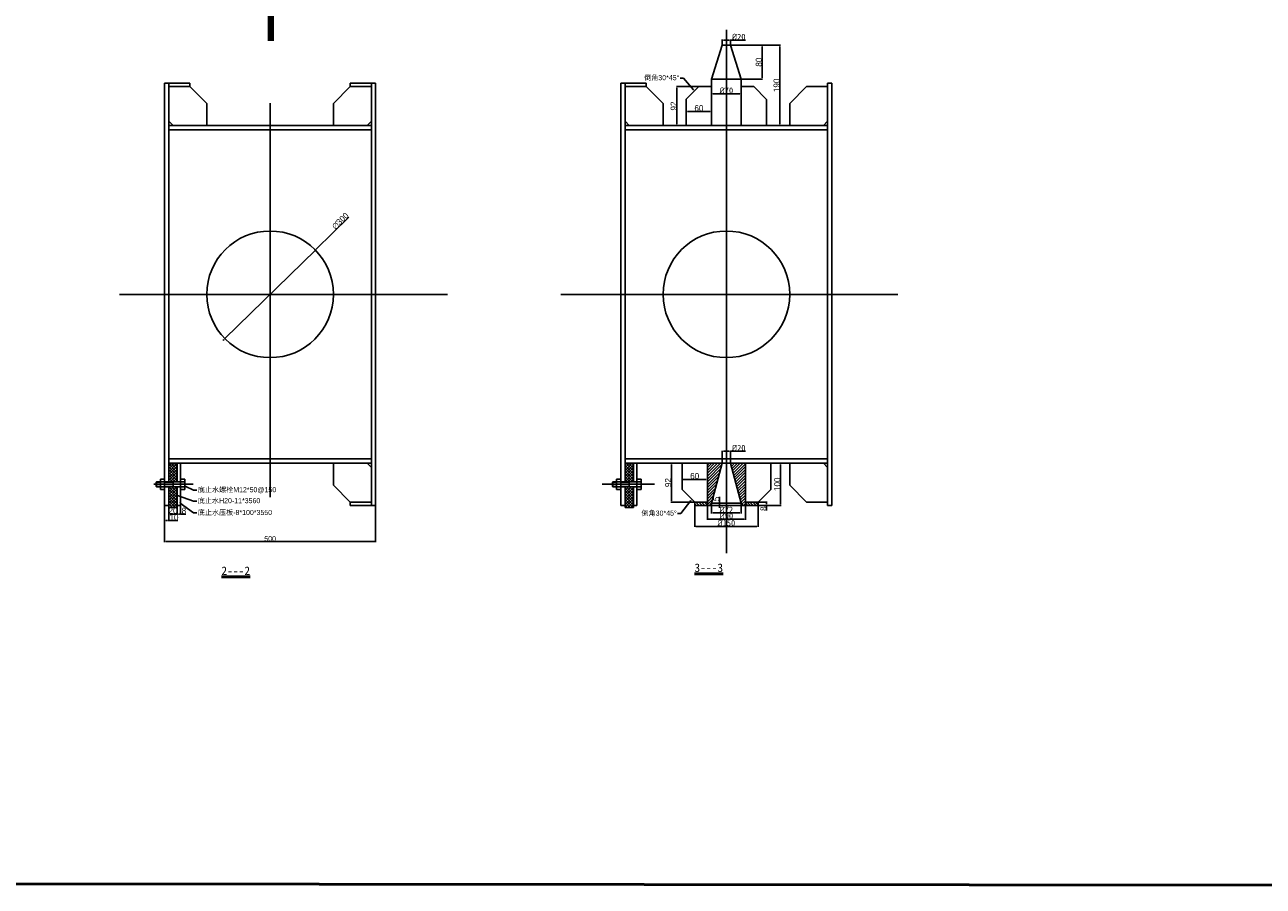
# Model space of a CAD drawing. Header units: millimetres. Extents: x 5419 to 25931, y -1907 to 3833.
# Tile 2 of 10: x 7442 to 10376, y -1907 to 134. Entities that reach past the tile are written whole.
import ezdxf
from ezdxf import colors
from ezdxf.entities.mleader import LeaderData, LeaderLine
from ezdxf.math import Vec2, Vec3

# ---------------------------------------------------------------- set-up
doc = ezdxf.new("R2010")
doc.units = ezdxf.units.MM
doc.dimstyles.new('ISO-25', dxfattribs={"dimtxt": 3, "dimasz": 3, "dimexe": 1.25, "dimexo": 0.625, "dimtad": 1, "dimtxsty": 'Standard', "dimcen": 2.5, "dimadec": 0, "dimazin": 0, "dimtfac": 1, "dimtmove": 0, "dimatfit": 3, "dimfxl": 1, "dimarcsym": 0})

# ---------------------------------------------------------------- blocks, each defined once
blk = doc.blocks.new('*D13')
at = {"color": 0, "lineweight": -2}
for p, q in [((7773.4, -1005.6), (7773.4, -1091.7)), ((8273.4, -1005.6), (8273.4, -1091.7)), ((7776.4, -1090.4), (8270.4, -1090.4))]:
    blk.add_line(p, q, dxfattribs=at)
at = {"color": 0, "lineweight": 50}
for points in [[(7776.4, -1089.9), (7776.4, -1090.9), (7773.4, -1090.4)], [(8270.4, -1089.9), (8270.4, -1090.9), (8273.4, -1090.4)]]:
    blk.add_solid(points, dxfattribs=at)
at = {"layer": 'Defpoints', "color": 0, "lineweight": 50}
for p in [(7773.4, -1004.9), (8273.4, -1004.9), (8273.4, -1090.4)]:
    blk.add_point(p, dxfattribs=at)
at = {"color": 0, "lineweight": 13, "insert": (8023.4, -1083.8), "char_height": 3, "attachment_point": 5}
blk.add_mtext('{\\H4x;500}', dxfattribs=at)
blk = doc.blocks.new('*D15')
at = {"color": 0, "lineweight": -2}
for p, q in [((8210.2, -322.1), (8132.7, -397.9)), ((7916.2, -609.8), (8130.6, -400)), ((7914, -611.9), (7911.9, -614))]:
    blk.add_line(p, q, dxfattribs=at)
at = {"color": 0, "lineweight": 50}
for points in [[(8132.4, -397.6), (8133.1, -398.3), (8130.6, -400)], [(7913.7, -611.6), (7914.4, -612.3), (7916.2, -609.8)]]:
    blk.add_solid(points, dxfattribs=at)
at = {"layer": 'Defpoints', "color": 0, "lineweight": 50}
for p in [(8130.6, -400), (7916.2, -609.8)]:
    blk.add_point(p, dxfattribs=at)
at = {"color": 0, "lineweight": 13, "insert": (8189.7, -331.2), "char_height": 3, "attachment_point": 5, "rotation": 44.3754}
blk.add_mtext('{\\fMS PGothic|b0|i0|c128|p34;\\H4.8x;∅300}', dxfattribs=at)
blk = doc.blocks.new('*D28')
at = {"color": 0, "lineweight": -2}
for p, q in [((9094.3, 85.7), (9094.3, 98.5)), ((9097.3, 97.2), (9111.3, 97.2)), ((9114.3, 85.7), (9114.3, 98.5)), ((9114.3, 97.2), (9149.6, 97.2))]:
    blk.add_line(p, q, dxfattribs=at)
at = {"color": 0, "lineweight": 50}
for points in [[(9097.3, 97.7), (9097.3, 96.7), (9094.3, 97.2)], [(9111.3, 97.7), (9111.3, 96.7), (9114.3, 97.2)]]:
    blk.add_solid(points, dxfattribs=at)
at = {"layer": 'Defpoints', "color": 0, "lineweight": 50}
for p in [(9114.3, 97.2), (9094.3, 85.1), (9114.3, 85.1)]:
    blk.add_point(p, dxfattribs=at)
at = {"color": 0, "lineweight": 13, "insert": (9133.5, 105), "char_height": 3, "attachment_point": 5}
blk.add_mtext('{\\fISOCPEUR|b0|i0|c0|p34;\\H4.8x;%%C\\fSimSun|b0|i0|c134|p34;20}', dxfattribs=at)
blk = doc.blocks.new('*D29')
at = {"color": 0, "lineweight": -2}
for p, q in [((9069.3, -30.3), (9069.3, -28.7)), ((9139.3, -30.3), (9139.3, -28.7)), ((9072.3, -29.9), (9136.3, -29.9))]:
    blk.add_line(p, q, dxfattribs=at)
at = {"color": 0, "lineweight": 50}
for points in [[(9072.3, -29.4), (9072.3, -30.4), (9069.3, -29.9)], [(9136.3, -29.4), (9136.3, -30.4), (9139.3, -29.9)]]:
    blk.add_solid(points, dxfattribs=at)
at = {"layer": 'Defpoints', "color": 0, "lineweight": 50}
for p in [(9069.3, -30.9), (9139.3, -29.9), (9139.3, -30.9)]:
    blk.add_point(p, dxfattribs=at)
at = {"color": 0, "lineweight": 13, "insert": (9104.3, -22.1), "char_height": 3, "attachment_point": 5}
blk.add_mtext('{\\fISOCPEUR|b0|i0|c0|p34;\\H4.8x;%%C\\fSimSun|b0|i0|c134|p34;70}', dxfattribs=at)
blk = doc.blocks.new('*D30')
at = {"color": 0, "lineweight": -2}
for p, q in [((9115, 85.1), (9232.5, 85.1)), ((9231.2, 82.1), (9231.2, -101.9)), ((9140, -104.9), (9232.5, -104.9))]:
    blk.add_line(p, q, dxfattribs=at)
at = {"color": 0, "lineweight": 50}
for points in [[(9230.7, 82.1), (9231.7, 82.1), (9231.2, 85.1)], [(9230.7, -101.9), (9231.7, -101.9), (9231.2, -104.9)]]:
    blk.add_solid(points, dxfattribs=at)
at = {"layer": 'Defpoints', "color": 0, "lineweight": 50}
for p in [(9114.3, 85.1), (9139.3, -104.9), (9231.2, -104.9)]:
    blk.add_point(p, dxfattribs=at)
at = {"color": 0, "lineweight": 13, "insert": (9223.4, -9.9), "char_height": 3, "attachment_point": 5, "rotation": 90}
blk.add_mtext('{\\H4.8x;190}', dxfattribs=at)
blk = doc.blocks.new('*D31')
at = {"color": 0, "lineweight": -2}
for p, q in [((9115, 85.1), (9190.2, 85.1)), ((9188.9, 82.1), (9188.9, 8.1)), ((9140, 5.1), (9190.2, 5.1))]:
    blk.add_line(p, q, dxfattribs=at)
at = {"color": 0, "lineweight": 50}
for points in [[(9188.4, 82.1), (9189.4, 82.1), (9188.9, 85.1)], [(9188.4, 8.1), (9189.4, 8.1), (9188.9, 5.1)]]:
    blk.add_solid(points, dxfattribs=at)
at = {"layer": 'Defpoints', "color": 0, "lineweight": 50}
for p in [(9114.3, 85.1), (9139.3, 5.1), (9188.9, 5.1)]:
    blk.add_point(p, dxfattribs=at)
at = {"color": 0, "lineweight": 13, "insert": (9181.1, 45.1), "char_height": 3, "attachment_point": 5, "rotation": 90}
blk.add_mtext('{\\H4.8x;80}', dxfattribs=at)
blk = doc.blocks.new('*D32')
at = {"color": 0, "lineweight": -2}
for p, q in [((9009.3, -80.7), (9009.3, -70.5)), ((9012.3, -71.7), (9066.3, -71.7)), ((9069.3, -80.7), (9069.3, -70.5))]:
    blk.add_line(p, q, dxfattribs=at)
at = {"color": 0, "lineweight": 50}
for points in [[(9012.3, -71.2), (9012.3, -72.2), (9009.3, -71.7)], [(9066.3, -71.2), (9066.3, -72.2), (9069.3, -71.7)]]:
    blk.add_solid(points, dxfattribs=at)
at = {"layer": 'Defpoints', "color": 0, "lineweight": 50}
for p in [(9009.3, -81.3), (9069.3, -71.7), (9069.3, -81.3)]:
    blk.add_point(p, dxfattribs=at)
at = {"color": 0, "lineweight": 13, "insert": (9039.3, -63.9), "char_height": 3, "attachment_point": 5}
blk.add_mtext('{\\H4.8x;60}', dxfattribs=at)
blk = doc.blocks.new('*D33')
at = {"color": 0, "lineweight": -2}
for p, q in [((9038.7, -12.9), (8986, -12.9)), ((8987.3, -15.9), (8987.3, -101.9)), ((9008.7, -104.9), (8986, -104.9))]:
    blk.add_line(p, q, dxfattribs=at)
at = {"color": 0, "lineweight": 50}
for points in [[(8986.8, -15.9), (8987.8, -15.9), (8987.3, -12.9)], [(8986.8, -101.9), (8987.8, -101.9), (8987.3, -104.9)]]:
    blk.add_solid(points, dxfattribs=at)
at = {"layer": 'Defpoints', "color": 0, "lineweight": 50}
for p in [(9039.3, -12.9), (8987.3, -104.9), (9009.3, -104.9)]:
    blk.add_point(p, dxfattribs=at)
at = {"color": 0, "lineweight": 13, "insert": (8979.5, -58.9), "char_height": 3, "attachment_point": 5, "rotation": 90}
blk.add_mtext('{\\H4.8x;92}', dxfattribs=at)
blk = doc.blocks.new('*D34')
at = {"color": 0, "lineweight": -2}
for p, q in [((9094.3, -904.3), (9094.3, -875.5)), ((9097.3, -876.7), (9111.3, -876.7)), ((9114.3, -904.3), (9114.3, -875.5)), ((9114.3, -876.7), (9149.6, -876.7))]:
    blk.add_line(p, q, dxfattribs=at)
at = {"color": 0, "lineweight": 50}
for points in [[(9097.3, -876.2), (9097.3, -877.2), (9094.3, -876.7)], [(9111.3, -876.2), (9111.3, -877.2), (9114.3, -876.7)]]:
    blk.add_solid(points, dxfattribs=at)
at = {"layer": 'Defpoints', "color": 0, "lineweight": 50}
for p in [(9114.3, -876.7), (9094.3, -904.9), (9114.3, -904.9)]:
    blk.add_point(p, dxfattribs=at)
at = {"color": 0, "lineweight": 13, "insert": (9133.5, -868.9), "char_height": 3, "attachment_point": 5}
blk.add_mtext('{\\fISOCPEUR|b0|i0|c0|p34;\\H4.8x;%%C\\fSimSun|b0|i0|c134|p34;20}', dxfattribs=at)
blk = doc.blocks.new('*D35')
at = {"color": 0, "lineweight": -2}
for p, q in [((9069.3, -1000.6), (9069.3, -1024.1)), ((9072.3, -1022.9), (9136.3, -1022.9)), ((9139.3, -1000.6), (9139.3, -1024.1))]:
    blk.add_line(p, q, dxfattribs=at)
at = {"color": 0, "lineweight": 50}
for points in [[(9072.3, -1022.4), (9072.3, -1023.4), (9069.3, -1022.9)], [(9136.3, -1022.4), (9136.3, -1023.4), (9139.3, -1022.9)]]:
    blk.add_solid(points, dxfattribs=at)
at = {"layer": 'Defpoints', "color": 0, "lineweight": 50}
for p in [(9069.3, -999.9), (9139.3, -999.9), (9139.3, -1022.9)]:
    blk.add_point(p, dxfattribs=at)
at = {"color": 0, "lineweight": 13, "insert": (9104.3, -1015), "char_height": 3, "attachment_point": 5}
blk.add_mtext('{\\fISOCPEUR|b0|i0|c0|p34;\\H4.8x;%%C\\fSimSun|b0|i0|c134|p34;72}', dxfattribs=at)
blk = doc.blocks.new('*D36')
at = {"color": 0, "lineweight": -2}
for p, q in [((9088.2, -996.9), (9088.2, -984.9)), ((9083.7, -999.9), (9089.5, -999.9)), ((9083.7, -1004.9), (9089.5, -1004.9)), ((9088.2, -1004.9), (9088.2, -999.9)), ((9088.2, -1007.9), (9088.2, -1010.9))]:
    blk.add_line(p, q, dxfattribs=at)
at = {"color": 0, "lineweight": 50}
for points in [[(9087.7, -996.9), (9088.7, -996.9), (9088.2, -999.9)], [(9087.7, -1007.9), (9088.7, -1007.9), (9088.2, -1004.9)]]:
    blk.add_solid(points, dxfattribs=at)
at = {"layer": 'Defpoints', "color": 0, "lineweight": 50}
for p in [(9083, -999.9), (9083, -1004.9), (9088.2, -999.9)]:
    blk.add_point(p, dxfattribs=at)
at = {"color": 0, "lineweight": 13, "insert": (9080.4, -989.4), "char_height": 3, "attachment_point": 5, "rotation": 90}
blk.add_mtext('{\\H4.8x;5}', dxfattribs=at)
blk = doc.blocks.new('*D37')
at = {"color": 0, "lineweight": -2}
for p, q in [((9059.3, -1005.6), (9059.3, -1039)), ((9149.3, -1005.6), (9149.3, -1039)), ((9062.3, -1037.7), (9146.3, -1037.7))]:
    blk.add_line(p, q, dxfattribs=at)
at = {"color": 0, "lineweight": 50}
for points in [[(9062.3, -1037.2), (9062.3, -1038.2), (9059.3, -1037.7)], [(9146.3, -1037.2), (9146.3, -1038.2), (9149.3, -1037.7)]]:
    blk.add_solid(points, dxfattribs=at)
at = {"layer": 'Defpoints', "color": 0, "lineweight": 50}
for p in [(9059.3, -1004.9), (9149.3, -1004.9), (9149.3, -1037.7)]:
    blk.add_point(p, dxfattribs=at)
at = {"color": 0, "lineweight": 13, "insert": (9104.3, -1029.9), "char_height": 3, "attachment_point": 5}
blk.add_mtext('{\\fISOCPEUR|b0|i0|c0|p34;\\H4.8x;%%C\\fSimSun|b0|i0|c134|p34;90}', dxfattribs=at)
blk = doc.blocks.new('*D38')
at = {"color": 0, "lineweight": -2}
for p, q in [((9029.3, -1005.6), (9029.3, -1055.8)), ((9179.3, -1005.6), (9179.3, -1055.8)), ((9032.3, -1054.6), (9176.3, -1054.6))]:
    blk.add_line(p, q, dxfattribs=at)
at = {"color": 0, "lineweight": 50}
for points in [[(9032.3, -1054.1), (9032.3, -1055.1), (9029.3, -1054.6)], [(9176.3, -1054.1), (9176.3, -1055.1), (9179.3, -1054.6)]]:
    blk.add_solid(points, dxfattribs=at)
at = {"layer": 'Defpoints', "color": 0, "lineweight": 50}
for p in [(9029.3, -1004.9), (9179.3, -1004.9), (9179.3, -1054.6)]:
    blk.add_point(p, dxfattribs=at)
at = {"color": 0, "lineweight": 13, "insert": (9104.3, -1046.8), "char_height": 3, "attachment_point": 5}
blk.add_mtext('{\\fISOCPEUR|b0|i0|c0|p34;\\H4.8x;%%C\\fSimSun|b0|i0|c134|p34;150}', dxfattribs=at)
blk = doc.blocks.new('*D39')
at = {"color": 0, "lineweight": -2}
for p, q in [((9180, -996.9), (9201.1, -996.9)), ((9180, -1004.9), (9201.1, -1004.9)), ((9199.8, -999.9), (9199.8, -1001.9)), ((9199.8, -1004.9), (9199.8, -1017.3))]:
    blk.add_line(p, q, dxfattribs=at)
at = {"color": 0, "lineweight": 50}
for points in [[(9199.3, -999.9), (9200.3, -999.9), (9199.8, -996.9)], [(9199.3, -1001.9), (9200.3, -1001.9), (9199.8, -1004.9)]]:
    blk.add_solid(points, dxfattribs=at)
at = {"layer": 'Defpoints', "color": 0, "lineweight": 50}
for p in [(9179.3, -996.9), (9179.3, -1004.9), (9199.8, -1004.9)]:
    blk.add_point(p, dxfattribs=at)
at = {"color": 0, "lineweight": 13, "insert": (9192, -1012.6), "char_height": 3, "attachment_point": 5, "rotation": 90}
blk.add_mtext('{\\H4.8x;8}', dxfattribs=at)
blk = doc.blocks.new('*D40')
at = {"color": 0, "lineweight": -2}
for p, q in [((9210, -904.9), (9233.9, -904.9)), ((9232.6, -907.9), (9232.6, -1001.9)), ((9180, -1004.9), (9233.9, -1004.9))]:
    blk.add_line(p, q, dxfattribs=at)
at = {"color": 0, "lineweight": 50}
for points in [[(9232.1, -907.9), (9233.1, -907.9), (9232.6, -904.9)], [(9232.1, -1001.9), (9233.1, -1001.9), (9232.6, -1004.9)]]:
    blk.add_solid(points, dxfattribs=at)
at = {"layer": 'Defpoints', "color": 0, "lineweight": 50}
for p in [(9209.3, -904.9), (9179.3, -1004.9), (9232.6, -1004.9)]:
    blk.add_point(p, dxfattribs=at)
at = {"color": 0, "lineweight": 13, "insert": (9224.8, -954.9), "char_height": 3, "attachment_point": 5, "rotation": 90}
blk.add_mtext('{\\H4.8x;100}', dxfattribs=at)
blk = doc.blocks.new('*D41')
at = {"color": 0, "lineweight": -2}
for p, q in [((8999.3, -942.7), (8999.3, -941.9)), ((9002.3, -943.2), (9056.3, -943.2)), ((9059.3, -942.7), (9059.3, -941.9))]:
    blk.add_line(p, q, dxfattribs=at)
at = {"color": 0, "lineweight": 50}
for points in [[(9002.3, -942.7), (9002.3, -943.7), (8999.3, -943.2)], [(9056.3, -942.7), (9056.3, -943.7), (9059.3, -943.2)]]:
    blk.add_solid(points, dxfattribs=at)
at = {"layer": 'Defpoints', "color": 0, "lineweight": 50}
for p in [(8999.3, -943.3), (9059.3, -943.2), (9059.3, -943.3)]:
    blk.add_point(p, dxfattribs=at)
at = {"color": 0, "lineweight": 13, "insert": (9029.3, -935.4), "char_height": 3, "attachment_point": 5}
blk.add_mtext('{\\H4.8x;60}', dxfattribs=at)
blk = doc.blocks.new('*D42')
at = {"color": 0, "lineweight": -2}
for p, q in [((8998.7, -904.9), (8973, -904.9)), ((8974.2, -907.9), (8974.2, -993.9)), ((9028.7, -996.9), (8973, -996.9))]:
    blk.add_line(p, q, dxfattribs=at)
at = {"color": 0, "lineweight": 50}
for points in [[(8973.7, -907.9), (8974.7, -907.9), (8974.2, -904.9)], [(8973.7, -993.9), (8974.7, -993.9), (8974.2, -996.9)]]:
    blk.add_solid(points, dxfattribs=at)
at = {"layer": 'Defpoints', "color": 0, "lineweight": 50}
for p in [(8999.3, -904.9), (8974.2, -996.9), (9029.3, -996.9)]:
    blk.add_point(p, dxfattribs=at)
at = {"color": 0, "lineweight": 13, "insert": (8966.4, -950.9), "char_height": 3, "attachment_point": 5, "rotation": 90}
blk.add_mtext('{\\H4.8x;92}', dxfattribs=at)
blk = doc.blocks.new('*D62')
at = {"color": 0, "lineweight": -2}
for p, q in [((7783.4, -1010.6), (7783.4, -1026.7)), ((7786.4, -1025.5), (7800.4, -1025.5)), ((7803.4, -1010.6), (7803.4, -1026.7))]:
    blk.add_line(p, q, dxfattribs=at)
at = {"color": 0, "lineweight": 50}
for points in [[(7786.4, -1025), (7786.4, -1026), (7783.4, -1025.5)], [(7800.4, -1025), (7800.4, -1026), (7803.4, -1025.5)]]:
    blk.add_solid(points, dxfattribs=at)
at = {"layer": 'Defpoints', "color": 0, "lineweight": 50}
for p in [(7783.4, -1009.9), (7803.4, -1009.9), (7803.4, -1025.5)]:
    blk.add_point(p, dxfattribs=at)
at = {"color": 0, "lineweight": 13, "insert": (7793.4, -1017.6), "char_height": 3, "attachment_point": 5}
blk.add_mtext('{\\H4.8x;20}', dxfattribs=at)
blk = doc.blocks.new('*D63')
at = {"color": 0, "lineweight": -2}
for p, q in [((7803.4, -1010.6), (7803.4, -1026.8)), ((7806.4, -1025.5), (7808.4, -1025.5)), ((7811.4, -1005.6), (7811.4, -1026.8)), ((7811.4, -1025.5), (7823.8, -1025.5))]:
    blk.add_line(p, q, dxfattribs=at)
at = {"color": 0, "lineweight": 50}
for points in [[(7806.4, -1025), (7806.4, -1026), (7803.4, -1025.5)], [(7808.4, -1025), (7808.4, -1026), (7811.4, -1025.5)]]:
    blk.add_solid(points, dxfattribs=at)
at = {"layer": 'Defpoints', "color": 0, "lineweight": 50}
for p in [(7803.4, -1009.9), (7811.4, -1004.9), (7811.4, -1025.5)]:
    blk.add_point(p, dxfattribs=at)
at = {"color": 0, "lineweight": 13, "insert": (7819.1, -1017.7), "char_height": 3, "attachment_point": 5}
blk.add_mtext('{\\H4.8x;8}', dxfattribs=at)
blk = doc.blocks.new('*D64')
at = {"color": 0, "lineweight": -2}
for p, q in [((7773.4, -1005.6), (7773.4, -1042.3)), ((7783.4, -1010.6), (7783.4, -1042.3)), ((7776.4, -1041), (7780.4, -1041)), ((7783.4, -1041), (7804.7, -1041))]:
    blk.add_line(p, q, dxfattribs=at)
at = {"color": 0, "lineweight": 50}
for points in [[(7776.4, -1040.5), (7776.4, -1041.5), (7773.4, -1041)], [(7780.4, -1040.5), (7780.4, -1041.5), (7783.4, -1041)]]:
    blk.add_solid(points, dxfattribs=at)
at = {"layer": 'Defpoints', "color": 0, "lineweight": 50}
for p in [(7773.4, -1004.9), (7783.4, -1009.9), (7783.4, -1041)]:
    blk.add_point(p, dxfattribs=at)
at = {"color": 0, "lineweight": 13, "insert": (7795.6, -1033.2), "char_height": 3, "attachment_point": 5}
blk.add_mtext('{\\H4.8x;10}', dxfattribs=at)

msp = doc.modelspace()

# ---------------------------------------------------------------- hatches: boundary and pattern name
h = msp.add_hatch()
h.set_pattern_fill('ANSI37', color=256, scale=1.5, style=0)
h.paths.add_polyline_path([(7803.374, -904.934), (7783.374, -904.934), (7783.374, -948.934), (7803.374, -948.934)])
h.paths.add_polyline_path([(7803.374, -960.934), (7783.374, -960.934), (7783.374, -1009.934), (7803.374, -1009.934)])
h.paths.add_polyline_path([(8864.348, -948.934), (8884.348, -948.934), (8884.348, -904.934), (8864.348, -904.934)])
h.paths.add_polyline_path([(8864.348, -1009.934), (8884.348, -1009.934), (8884.348, -960.934), (8864.348, -960.934)])
h.paths.add_polyline_path([(11257.958, 1819.654), (11237.958, 1819.654), (11237.958, 1775.654), (11257.958, 1775.654)])
h.paths.add_polyline_path([(11257.958, 1763.654), (11237.958, 1763.654), (11237.958, 1714.654), (11257.958, 1714.654)])
h.paths.add_polyline_path([(9785.086, 818.654), (9785.086, 753.654), (9805.086, 753.654), (9805.086, 773.654, 0.02177006), (9803.347, 773.578, -0.43995086), (9800.086, 776.567), (9800.086, 833.654), (9761.086, 833.654), (9761.086, 818.654)])
h.paths.add_polyline_path([(9805.086, 753.654), (9825.086, 753.654, 0.41421356), (9805.086, 773.654)])
h.paths.add_polyline_path([(9805.086, 733.654, 0.41421356), (9825.086, 753.654), (9805.086, 753.654)])
h.paths.add_polyline_path([(9805.086, 753.654), (9785.086, 753.654, 0.41421356), (9805.086, 733.654)])
h.paths.add_polyline_path([(9749.086, 818.654), (9749.086, 833.654), (9725.086, 833.654), (9725.086, 818.654)])
h.paths.add_polyline_path([(6245.086, 753.654), (6245.086, 773.654, 0.41421356), (6225.086, 753.654)])
h.paths.add_polyline_path([(6245.086, 753.654), (6225.086, 753.654, 0.41421356), (6245.086, 733.654)])
h.paths.add_polyline_path([(6245.086, 753.654), (6245.086, 733.654, 0.41421356), (6265.086, 753.654)])
h.paths.add_polyline_path([(6265.086, 818.654), (6289.086, 818.654), (6289.086, 833.654), (6250.086, 833.654), (6250.086, 776.567, -0.43995086), (6246.826, 773.578, 0.02177006), (6245.086, 773.654), (6245.086, 753.654), (6265.086, 753.654)])
h.paths.add_polyline_path([(6325.086, 818.654), (6325.086, 833.654), (6301.086, 833.654), (6301.086, 818.654)])
h = msp.add_hatch()
h.set_pattern_fill('ANSI31', color=256, scale=1.5, style=0)
h.paths.add_polyline_path([(9094.348, -904.934), (9059.348, -904.934), (9059.348, -1004.934), (9064.348, -1004.934), (9069.348, -999.934)])
h.paths.add_polyline_path([(9149.348, -904.934), (9114.348, -904.934), (9139.348, -999.934), (9144.348, -1004.934), (9149.348, -1004.934)])
h = msp.add_hatch()
h.set_pattern_fill('ANSI31', color=256, scale=1.5, angle=90, style=0)
h.paths.add_polyline_path([(9059.348, -996.934), (9029.348, -996.934), (9029.348, -1004.934), (9059.348, -1004.934)])
h.paths.add_polyline_path([(9179.348, -996.934), (9149.348, -996.934), (9149.348, -1004.934), (9179.348, -1004.934)])

# ---------------------------------------------------------------- linework, layer by layer
for p, q in [((9104.348, 121.516), (9104.348, -1117.793)), ((9094.348, 85.066), (9069.348, 5.066)), ((9114.348, 85.066), (9094.348, 85.066)), ((9114.348, 85.066), (9139.348, 5.066)), ((9069.348, 5.066), (9069.348, -104.934)), ((9139.348, 5.066), (9069.348, 5.066)), ((9139.348, 5.066), (9139.348, -104.934)), ((7773.374, -4.934), (7773.374, -1004.934)), ((7773.374, -4.934), (7783.374, -4.934)), ((7783.374, -4.934), (7783.374, -948.934)), ((7783.374, -4.934), (7833.374, -4.934)), ((7783.374, -12.934), (7833.374, -12.934)), ((7833.374, -4.934), (7833.374, -12.934)), ((7833.374, -12.934), (7873.374, -52.934)), ((8213.374, -12.934), (8173.374, -52.934)), ((8213.374, -4.934), (8263.374, -4.934)), ((8213.374, -4.934), (8213.374, -12.934)), ((8213.374, -12.934), (8263.374, -12.934)), ((8263.374, -4.934), (8263.374, -1004.934)), ((8263.374, -4.934), (8263.374, -1004.934)), ((8263.374, -4.934), (8273.374, -4.934)), ((8273.374, -4.934), (8273.374, -1004.934)), ((8854.348, -4.934), (8854.348, -1004.934)), ((8854.348, -4.934), (8864.348, -4.934)), ((8864.348, -4.934), (8864.348, -948.934)), ((8864.348, -4.934), (8914.348, -4.934)), ((8864.348, -12.934), (8914.348, -12.934)), ((8914.348, -4.934), (8914.348, -12.934)), ((8914.348, -12.934), (8954.348, -52.934)), ((9009.348, -42.934), (9039.348, -12.934)), ((9039.348, -12.934), (9069.348, -12.934)), ((9139.348, -12.934), (9169.348, -12.934)), ((9199.348, -43.56), (9169.348, -12.934)), ((9294.348, -12.934), (9254.348, -52.934)), ((9294.348, -12.934), (9344.348, -12.934)), ((9344.348, -4.934), (9344.348, -1004.934)), ((9344.348, -4.934), (9344.348, -1004.934)), ((9344.348, -4.934), (9354.348, -4.934)), ((9354.348, -4.934), (9354.348, -1004.934)), ((7873.374, -52.934), (7873.374, -104.934)), ((8023.374, -51.845), (8023.374, -985.615)), ((8173.374, -52.934), (8173.374, -104.934)), ((8954.348, -52.934), (8954.348, -104.934)), ((9009.348, -42.934), (9009.348, -104.934)), ((9199.348, -43.56), (9199.348, -104.934)), ((9254.348, -52.934), (9254.348, -104.934)), ((7783.374, -94.934), (7793.374, -104.934)), ((7783.374, -104.934), (8263.374, -104.934)), ((7783.374, -114.934), (8263.374, -114.934)), ((8263.374, -94.934), (8253.374, -104.934)), ((8864.348, -94.934), (8874.348, -104.934)), ((8864.348, -104.934), (9344.348, -104.934)), ((8864.348, -114.934), (9344.348, -114.934)), ((9344.348, -94.934), (9334.348, -104.934)), ((7666.598, -504.934), (8443.39, -504.934)), ((8396.962, -504.934), (8406.599, -504.934)), ((8711.996, -504.934), (9510.728, -504.934)), ((7783.374, -894.934), (8263.374, -894.934)), ((7783.374, -904.934), (8263.374, -904.934)), ((7783.374, -904.934), (7783.374, -948.934)), ((7803.374, -904.934), (7803.374, -948.934)), ((7803.374, -904.934), (7803.374, -948.934)), ((7811.374, -904.934), (7811.374, -1004.934)), ((8173.374, -904.934), (8173.374, -956.934)), ((8253.374, -904.934), (8263.374, -914.934)), ((8864.348, -894.934), (9344.348, -894.934)), ((8864.348, -904.934), (9344.348, -904.934)), ((8864.348, -904.934), (8864.348, -948.934)), ((8884.348, -904.934), (8884.348, -948.934)), ((8884.348, -904.934), (8884.348, -948.934)), ((8892.348, -904.934), (8892.348, -1004.934)), ((8999.348, -904.934), (8999.348, -966.934)), ((9059.348, -904.934), (9059.348, -1004.934)), ((9094.348, -904.934), (9069.348, -999.934)), ((9114.348, -904.934), (9139.348, -999.934)), ((9149.348, -904.934), (9149.348, -1004.934)), ((9209.348, -904.934), (9209.348, -966.934)), ((9254.348, -904.934), (9254.348, -956.934)), ((9334.348, -904.934), (9344.348, -914.934)), ((7841.121, -954.934), (7747.988, -954.934)), ((7753.374, -949.934), (7754.374, -948.934)), ((7753.374, -949.934), (7753.374, -959.934)), ((7763.374, -949.934), (7753.374, -949.934)), ((7763.374, -959.934), (7753.374, -959.934)), ((7753.374, -959.934), (7754.374, -960.934)), ((7754.374, -948.934), (7754.374, -960.934)), ((7821.374, -948.934), (7754.374, -948.934)), ((7821.374, -960.934), (7754.374, -960.934)), ((7763.374, -942.934), (7763.374, -966.934)), ((7763.374, -942.934), (7773.374, -942.934)), ((7763.374, -966.934), (7773.374, -966.934)), ((7793.374, -949.934), (7773.374, -949.934)), ((7793.374, -959.934), (7773.374, -959.934)), ((7783.374, -960.934), (7783.374, -1004.934)), ((7783.374, -960.934), (7783.374, -1009.934)), ((7793.374, -948.934), (7793.374, -960.934)), ((7803.374, -960.934), (7803.374, -1004.934)), ((7803.374, -960.934), (7803.374, -1009.934)), ((7821.374, -942.934), (7811.374, -942.934)), ((7821.374, -966.934), (7811.374, -966.934)), ((7821.374, -942.934), (7821.374, -966.934)), ((8173.374, -956.934), (8213.374, -996.934)), ((8933.79, -954.934), (8810.094, -954.934)), ((8834.348, -949.934), (8835.348, -948.934)), ((8834.348, -949.934), (8834.348, -959.934)), ((8844.348, -949.934), (8834.348, -949.934)), ((8844.348, -959.934), (8834.348, -959.934)), ((8834.348, -959.934), (8835.348, -960.934)), ((8835.348, -948.934), (8835.348, -960.934)), ((8902.348, -948.934), (8835.348, -948.934)), ((8902.348, -960.934), (8835.348, -960.934)), ((8844.348, -942.934), (8844.348, -966.934)), ((8844.348, -942.934), (8854.348, -942.934)), ((8844.348, -966.934), (8854.348, -966.934)), ((8874.348, -949.934), (8854.348, -949.934)), ((8874.348, -959.934), (8854.348, -959.934)), ((8864.348, -960.934), (8864.348, -1004.934)), ((8864.348, -960.934), (8864.348, -1009.934)), ((8874.348, -948.934), (8874.348, -960.934)), ((8884.348, -960.934), (8884.348, -1004.934)), ((8884.348, -960.934), (8884.348, -1009.934)), ((8902.348, -942.934), (8892.348, -942.934)), ((8902.348, -966.934), (8892.348, -966.934)), ((8902.348, -942.934), (8902.348, -966.934)), ((8999.348, -966.934), (9029.348, -996.934)), ((9209.348, -966.934), (9179.348, -996.934)), ((9254.348, -956.934), (9294.348, -996.934)), ((8213.374, -996.934), (8263.374, -996.934)), ((8213.374, -1004.934), (8213.374, -996.934)), ((9029.348, -996.934), (9029.348, -1004.934)), ((9029.348, -996.934), (9059.348, -996.934)), ((9149.348, -996.934), (9179.348, -996.934)), ((9179.348, -996.934), (9179.348, -1004.934)), ((9294.348, -996.934), (9344.348, -996.934)), ((7773.374, -1004.934), (7783.374, -1004.934)), ((7783.374, -1009.934), (7803.374, -1009.934)), ((7803.374, -1004.934), (7811.374, -1004.934)), ((8213.374, -1004.934), (8263.374, -1004.934)), ((8263.374, -1004.934), (8273.374, -1004.934)), ((8854.348, -1004.934), (8864.348, -1004.934)), ((8864.348, -1009.934), (8884.348, -1009.934)), ((8884.348, -1004.934), (8892.348, -1004.934)), ((9029.348, -1004.934), (9064.348, -1004.934)), ((9069.348, -999.934), (9064.348, -1004.934)), ((9064.348, -1004.934), (9144.348, -1004.934)), ((9069.348, -999.934), (9139.348, -999.934)), ((9139.348, -999.934), (9144.348, -1004.934)), ((9144.348, -1004.934), (9179.348, -1004.934)), ((9344.348, -1004.934), (9354.348, -1004.934))]:
    msp.add_line(p, q)
at = {"lineweight": 50}
msp.add_line((5419.038, -1899.927), (13469.038, -1907.014), dxfattribs=at)
msp.add_lwpolyline([(8025.345, 95.491, 15, 15, 0), (8025.345, 192.138, 30, 0, 0), (8025.345, 270.96, 0, 0, 0)], format="xyseb", dxfattribs=at)
for centre in [(8023.374, -504.934), (9104.348, -504.934)]:
    msp.add_circle(centre, 150)

# ---------------------------------------------------------------- texts
at = {"lineweight": 50, "char_height": 20, "attachment_point": 1}
for s, insert, width in [('{\\fSimSun|b1|i0|c134|p34;\\L3---3}', (9028.625, -1142.649), 223.9401), ('{\\fSimSun|b1|i0|c134|p34;\\L2---2}', (7907.844, -1149.836), 260.63602)]:
    msp.add_mtext(s, dxfattribs=dict(at, insert=insert, width=width))

# ---------------------------------------------------------------- dimensions: what is measured, and where the dimension line sits
at = {"color": 1, "lineweight": 13}
for base, p1, p2, text, picture, middle in [((9114.348, 97.225), (9094.348, 85.066), (9114.348, 85.066), '{\\fISOCPEUR|b0|i0|c0|p34;\\H4.8x;%%C\\fSimSun|b0|i0|c134|p34;20}', '*D28', (9133.453, 105.05)), ((9139.348, -29.945), (9069.348, -30.912), (9139.348, -30.912), '{\\fISOCPEUR|b0|i0|c0|p34;\\H4.8x;%%C\\fSimSun|b0|i0|c134|p34;70}', '*D29', (9104.348, -22.12)), ((9069.348, -71.712), (9009.348, -81.311), (9069.348, -81.311), '{\\H4.8x;<>}', '*D32', (9039.348, -63.887)), ((9114.348, -876.734), (9094.348, -904.934), (9114.348, -904.934), '{\\fISOCPEUR|b0|i0|c0|p34;\\H4.8x;%%C\\fSimSun|b0|i0|c134|p34;20}', '*D34', (9133.453, -868.909)), ((9059.348, -943.183), (8999.348, -943.311), (9059.348, -943.311), '{\\H4.8x;<>}', '*D41', (9029.348, -935.358)), ((8273.374, -1090.444), (7773.374, -1004.934), (8273.374, -1004.934), '{\\H4x;<>}', '*D13', (8023.374, -1083.819)), ((7783.374, -1041.004), (7773.374, -1004.934), (7783.374, -1009.934), '{\\H4.8x;<>}', '*D64', (7795.559, -1033.179)), ((7803.374, -1025.466), (7783.374, -1009.934), (7803.374, -1009.934), '{\\H4.8x;<>}', '*D62', (7793.374, -1017.641)), ((7811.374, -1025.508), (7803.374, -1009.934), (7811.374, -1004.934), '{\\H4.8x;<>}', '*D63', (7819.079, -1017.683)), ((9179.348, -1054.585), (9029.348, -1004.934), (9179.348, -1004.934), '{\\fISOCPEUR|b0|i0|c0|p34;\\H4.8x;%%C\\fSimSun|b0|i0|c134|p34;150}', '*D38', (9104.348, -1046.76)), ((9149.348, -1037.705), (9059.348, -1004.934), (9149.348, -1004.934), '{\\fISOCPEUR|b0|i0|c0|p34;\\H4.8x;%%C\\fSimSun|b0|i0|c134|p34;90}', '*D37', (9104.348, -1029.88)), ((9139.348, -1022.868), (9069.348, -999.934), (9139.348, -999.934), '{\\fISOCPEUR|b0|i0|c0|p34;\\H4.8x;%%C\\fSimSun|b0|i0|c134|p34;72}', '*D35', (9104.348, -1015.043))]:
    dim = msp.add_linear_dim(base=base, p1=p1, p2=p2, text=text, dimstyle='ISO-25', dxfattribs=at)
    dim.commit()
    dim.dimension.update_dxf_attribs({"geometry": picture, "text_midpoint": middle})
for base, p1, p2, picture, middle in [((9231.232, -104.934), (9114.348, 85.066), (9139.348, -104.934), '*D30', (9223.407, -9.934)), ((9188.911, 5.066), (9114.348, 85.066), (9139.348, 5.066), '*D31', (9181.086, 45.066)), ((8987.286, -104.934), (9039.348, -12.934), (9009.348, -104.934), '*D33', (8979.461, -58.934)), ((8974.206, -996.934), (8999.348, -904.934), (9029.348, -996.934), '*D42', (8966.381, -950.934)), ((9232.622, -1004.934), (9209.348, -904.934), (9179.348, -1004.934), '*D40', (9224.797, -954.934)), ((9088.208, -999.934), (9083.047, -1004.934), (9083.047, -999.934), '*D36', (9080.383, -989.429)), ((9199.826, -1004.934), (9179.348, -996.934), (9179.348, -1004.934), '*D39', (9192.001, -1012.639))]:
    dim = msp.add_linear_dim(base=base, p1=p1, p2=p2, angle=90, text='{\\H4.8x;<>}', dimstyle='ISO-25', dxfattribs=at)
    dim.commit()
    dim.dimension.update_dxf_attribs({"geometry": picture, "text_midpoint": middle})
dim = msp.add_diameter_dim_2p(p1=(7916.158, -609.838), p2=(8130.59, -400.031), text='{\\fMS PGothic|b0|i0|c128|p34;\\H4.8x;<>}', dimstyle='ISO-25', dxfattribs=at)
dim.commit()
dim.dimension.update_dxf_attribs({"geometry": '*D15', "text_midpoint": (8195.197, -336.817), "dimtype": 163})

# ---------------------------------------------------------------- leaders
ml = msp.add_multileader_mtext('Standard', dxfattribs=at)
ml.set_content('倒角30*45%%D', color=1)
ml.set_leader_properties()
ml.build(insert=Vec2(0, 0))
ctx = ml.context
ctx.base_point, ctx.char_height, ctx.plane_origin = Vec3(8908.809, 7.421), 12, Vec3(9028.724, -23.559)
ctx.text_align_type = 2
notes = []
notes.append((ctx, [(0, (1, 1, 0), (9003.075, 7.421), (-1, 0), 8, [(0, [(9028.724, -23.559)], 0, [])])]))
ctx.mtext.insert, ctx.mtext.alignment, ctx.mtext.flow_direction = Vec3(8993.075, 14.321), 3, 5
ml = msp.add_multileader_mtext('Standard', dxfattribs=at)
ml.set_content('底止水螺栓M12*50@150', color=1)
ml.set_leader_properties()
ml.build(insert=Vec2(0, 0))
ctx = ml.context
ctx.base_point, ctx.char_height, ctx.plane_origin = Vec3(7850.102, -968.602), 12, Vec3(7818.183, -957.882)
notes.append((ctx, [(0, (1, 1, 0), (7842.102, -968.602), (1, 0), 8, [(0, [(7818.183, -957.882)], 0, [])])]))
ctx.mtext.insert, ctx.mtext.flow_direction = Vec3(7852.102, -961.669), 5
ml = msp.add_multileader_mtext('Standard', dxfattribs=at)
ml.set_content('底止水H20-11*3560', color=1)
ml.set_leader_properties()
ml.build(insert=Vec2(0, 0))
ctx = ml.context
ctx.base_point, ctx.char_height, ctx.plane_origin = Vec3(7849.967, -994.599), 12, Vec3(7799.878, -980.114)
notes.append((ctx, [(0, (1, 1, 0), (7841.967, -994.599), (1, 0), 8, [(0, [(7799.878, -980.114)], 0, [])])]))
ctx.mtext.insert, ctx.mtext.flow_direction = Vec3(7851.967, -987.666), 5
ml = msp.add_multileader_mtext('Standard', dxfattribs=at)
ml.set_content('倒角30*45%%D', color=1)
ml.set_leader_properties()
ml.build(insert=Vec2(0, 0))
ctx = ml.context
ctx.base_point, ctx.char_height, ctx.plane_origin = Vec3(8902.535, -1024.058), 12, Vec3(9022.775, -990.361)
ctx.text_align_type = 2
notes.append((ctx, [(0, (1, 1, 0), (8996.802, -1024.058), (-1, 0), 8, [(0, [(9022.775, -990.361)], 0, [])])]))
ctx.mtext.insert, ctx.mtext.alignment, ctx.mtext.flow_direction = Vec3(8986.802, -1017.158), 3, 5
ml = msp.add_multileader_mtext('Standard', dxfattribs=at)
ml.set_content('底止水压板-8*100*3550', color=1)
ml.set_leader_properties()
ml.build(insert=Vec2(0, 0))
ctx = ml.context
ctx.base_point, ctx.char_height, ctx.plane_origin = Vec3(7849.899, -1022.572), 12, Vec3(7807.374, -997.669)
notes.append((ctx, [(0, (1, 1, 0), (7841.899, -1022.572), (1, 0), 8, [(0, [(7807.374, -997.669)], 0, [])])]))
ctx.mtext.insert, ctx.mtext.flow_direction = Vec3(7851.899, -1015.639), 5
for ctx, leaders in notes:
    for number, flags, end, landing, length, lines in leaders:
        leader = LeaderData()
        leader.index, (leader.has_last_leader_line, leader.has_dogleg_vector, leader.attachment_direction) = number, flags
        leader.last_leader_point, leader.dogleg_vector, leader.dogleg_length = Vec3(end), Vec3(landing), length
        for number, points, colour, breaks in lines:
            line = LeaderLine()
            line.index, line.vertices, line.color, line.breaks = number, Vec3.list(points), colors.encode_raw_color(colour), breaks
            leader.lines.append(line)
        ctx.leaders.append(leader)

doc.saveas('drawing.dxf')
